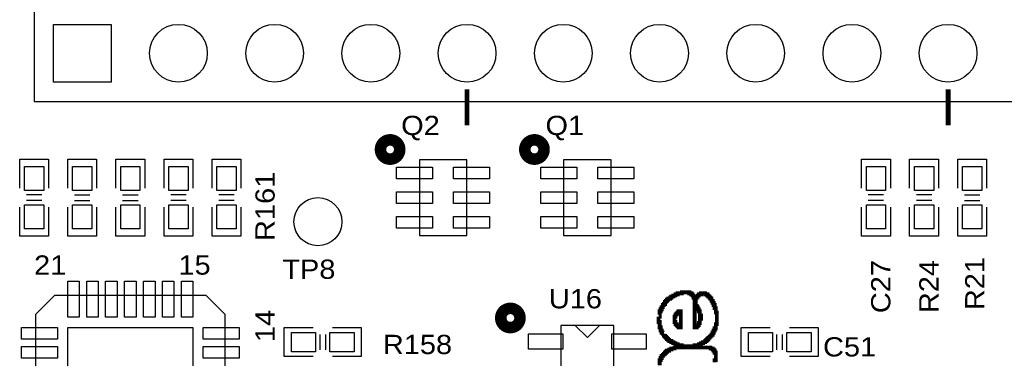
# Model space of a CAD drawing. Extents: x -14006 to 19506, y -9606 to 12409.
# Tile 7 of 29: x -9248 to -5154, y 6255 to 7662. Entities that reach past the tile are written whole.
import ezdxf

# ---------------------------------------------------------------- set-up
doc = ezdxf.new("R2010")
doc.units = 0
doc.layers.add('1', color=7, linetype='CONTINUOUS')

# ---------------------------------------------------------------- blocks, each defined once
blk = doc.blocks.new('FIGURE_CIRCLE')
blk.add_circle((0, 0), 0.5)
blk = doc.blocks.new('FIGURE_SQUARE')
blk.add_lwpolyline([(-0.5, -0.5), (-0.5, 0.5), (0.5, 0.5), (0.5, -0.5)], close=True)

msp = doc.modelspace()

# ---------------------------------------------------------------- linework, layer by layer
at = {"layer": '1'}
for points in [[(-8788, 7322.64), (12, 7322.64), (12, 8122.64), (-8788, 8122.64), (-9188, 8122.64), (-9188, 7322.64)], [(-7389.56, 6765.16), (-7389.56, 7080.12), (-7586.44, 7080.12), (-7586.44, 6765.16)], [(-6789.56, 6765.16), (-6789.56, 7080.12), (-6986.44, 7080.12), (-6986.44, 6765.16)], [(-9102.96, 5728.92), (-8473.04, 5728.92), (-8394.28, 5807.68), (-8394.28, 6437.6), (-8473.04, 6516.36), (-9102.96, 6516.36), (-9181.72, 6437.6), (-9181.72, 5807.68)], [(-6998.24, 6391.92), (-6998.24, 6053.36), (-6777.76, 6053.36), (-6777.76, 6391.92)]]:
    msp.add_lwpolyline(points, close=True, dxfattribs=at)
for points, const_width in [([(-7388, 7222.64), (-7388, 7372.64)], 20), ([(-5388, 7222.64), (-5388, 7372.64)], 20), ([(-6591.88, 6428.04), (-6587.48, 6428.04), (-6587.48, 6450.08), (-6583.04, 6450.08), (-6583.04, 6458.88), (-6578.64, 6458.88), (-6578.64, 6467.68), (-6574.24, 6467.68), (-6574.24, 6476.52), (-6569.84, 6476.52), (-6569.84, 6480.92), (-6565.44, 6480.92), (-6565.44, 6489.72), (-6561.04, 6489.72), (-6561.04, 6494.12), (-6556.6, 6494.12), (-6556.6, 6498.56), (-6552.2, 6498.56), (-6552.2, 6502.96), (-6543.4, 6502.96), (-6543.4, 6507.36), (-6539, 6507.36), (-6539, 6511.76), (-6530.16, 6511.76), (-6530.16, 6516.16), (-6521.36, 6516.16), (-6521.36, 6520.56), (-6512.56, 6520.56), (-6512.56, 6525), (-6494.92, 6525), (-6494.92, 6529.4), (-6464.08, 6529.4), (-6464.08, 6525), (-6455.28, 6525), (-6455.28, 6520.56), (-6450.84, 6520.56), (-6450.84, 6516.16), (-6446.44, 6516.16), (-6446.44, 6507.36), (-6442.04, 6507.36), (-6442.04, 6498.56), (-6437.64, 6498.56), (-6437.64, 6507.36), (-6433.24, 6507.36), (-6433.24, 6511.76), (-6428.8, 6511.76), (-6428.8, 6516.16), (-6424.4, 6516.16), (-6424.4, 6520.56), (-6415.6, 6520.56), (-6415.6, 6525), (-6397.96, 6525), (-6397.96, 6520.56), (-6389.16, 6520.56), (-6389.16, 6516.16), (-6384.76, 6516.16), (-6384.76, 6511.76), (-6380.36, 6511.76), (-6380.36, 6507.36), (-6375.92, 6507.36), (-6375.92, 6502.96), (-6371.52, 6502.96), (-6371.52, 6494.12), (-6367.12, 6494.12), (-6367.12, 6485.32), (-6362.72, 6485.32), (-6362.72, 6476.52), (-6358.32, 6476.52), (-6358.32, 6463.28), (-6353.92, 6463.28), (-6353.92, 6445.68), (-6349.48, 6445.68), (-6349.48, 6397.2), (-6353.92, 6397.2), (-6353.92, 6379.56), (-6358.32, 6379.56), (-6358.32, 6370.76), (-6362.72, 6370.76), (-6362.72, 6361.92), (-6367.12, 6361.92), (-6367.12, 6353.12), (-6371.52, 6353.12), (-6371.52, 6348.72), (-6375.92, 6348.72), (-6375.92, 6344.32), (-6380.36, 6344.32), (-6380.36, 6339.92), (-6384.76, 6339.92), (-6384.76, 6335.48), (-6389.16, 6335.48), (-6389.16, 6331.08), (-6393.56, 6331.08), (-6393.56, 6326.68), (-6397.96, 6326.68), (-6397.96, 6322.28), (-6406.8, 6322.28), (-6406.8, 6317.88), (-6415.6, 6317.88), (-6415.6, 6313.48), (-6424.4, 6313.48), (-6424.4, 6309.04), (-6442.04, 6309.04), (-6442.04, 6304.64), (-6494.92, 6304.64), (-6494.92, 6309.04), (-6512.56, 6309.04), (-6512.56, 6313.48), (-6521.36, 6313.48), (-6521.36, 6317.88), (-6530.16, 6317.88), (-6530.16, 6322.28), (-6539, 6322.28), (-6539, 6326.68), (-6547.8, 6326.68), (-6547.8, 6331.08), (-6552.2, 6331.08), (-6552.2, 6335.48), (-6556.6, 6335.48), (-6556.6, 6339.92), (-6561.04, 6339.92), (-6561.04, 6344.32), (-6565.44, 6344.32), (-6565.44, 6348.72), (-6569.84, 6348.72), (-6569.84, 6357.52)], 16), ([(-6569.84, 6357.52), (-6574.24, 6357.52), (-6574.24, 6361.92), (-6578.64, 6361.92), (-6578.64, 6370.76), (-6583.04, 6370.76), (-6583.04, 6383.96), (-6587.48, 6383.96), (-6587.48, 6406), (-6591.88, 6406), (-6591.88, 6428.04)], 16), ([(-6587.48, 6225.32), (-6587.48, 6247.36), (-6583.04, 6247.36), (-6583.04, 6256.16), (-6578.64, 6256.16), (-6578.64, 6265), (-6574.24, 6265), (-6574.24, 6269.4), (-6569.84, 6269.4), (-6569.84, 6273.8), (-6565.44, 6273.8), (-6565.44, 6278.2), (-6561.04, 6278.2), (-6561.04, 6282.6), (-6556.6, 6282.6), (-6556.6, 6287), (-6547.8, 6287), (-6547.8, 6291.44), (-6539, 6291.44), (-6539, 6295.84), (-6525.76, 6295.84), (-6525.76, 6300.24), (-6375.92, 6300.24), (-6375.92, 6295.84), (-6367.12, 6295.84), (-6367.12, 6291.44), (-6362.72, 6291.44), (-6362.72, 6287), (-6358.32, 6287), (-6358.32, 6278.2), (-6353.92, 6278.2), (-6353.92, 6247.36), (-6358.32, 6247.36), (-6358.32, 6238.56)], 16)]:
    msp.add_lwpolyline(points, dxfattribs=dict(at, const_width=const_width))
at = {"layer": '1', "const_width": 48}
for points in [[(-7667.96, 7122.64, 1), (-7748.04, 7122.64, 1)], [(-7067.96, 7122.64, 1), (-7148.04, 7122.64, 1)], [(-7168, 6422.64, 1), (-7248, 6422.64, 1)]]:
    msp.add_lwpolyline(points, format="xyb", close=True, dxfattribs=at)
at = {"layer": '1'}
for points in [[(-9248, 6962.64), (-9248, 7082.64), (-9128, 7082.64)], [(-9128, 7082.64), (-9128, 6962.64)], [(-9048, 6962.64), (-9048, 7082.64), (-8928, 7082.64), (-8928, 6962.64)], [(-8848, 6962.64), (-8848, 7082.64), (-8728, 7082.64), (-8728, 6962.64)], [(-8648, 6962.64), (-8648, 7082.64), (-8528, 7082.64)], [(-8528, 7082.64), (-8528, 6962.64)], [(-8448, 6962.64), (-8448, 7082.64), (-8328, 7082.64)], [(-8328, 7082.64), (-8328, 6962.64)], [(-5748, 6962.64), (-5748, 7082.64), (-5628, 7082.64)], [(-5628, 7082.64), (-5628, 6962.64)], [(-5548, 6962.64), (-5548, 7082.64), (-5428, 7082.64)], [(-5428, 7082.64), (-5428, 6962.64)], [(-5348, 6962.64), (-5348, 7082.64), (-5228, 7082.64), (-5228, 6962.64)], [(-9156, 6934.64), (-9220, 6934.64)], [(-9020, 6934.64), (-8956, 6934.64)], [(-8820, 6934.64), (-8756, 6934.64)], [(-8556, 6934.64), (-8620, 6934.64)], [(-8356, 6934.64), (-8420, 6934.64)], [(-5656, 6934.64), (-5720, 6934.64)], [(-5456, 6934.64), (-5520, 6934.64)], [(-5320, 6934.64), (-5256, 6934.64)], [(-9128, 6882.64), (-9128, 6762.64), (-9248, 6762.64), (-9248, 6882.64)], [(-9156, 6910.64), (-9220, 6910.64)], [(-8928, 6882.64), (-8928, 6762.64), (-9048, 6762.64)], [(-9048, 6762.64), (-9048, 6882.64)], [(-9020, 6910.64), (-8956, 6910.64)], [(-8728, 6882.64), (-8728, 6762.64), (-8848, 6762.64)], [(-8848, 6762.64), (-8848, 6882.64)], [(-8820, 6910.64), (-8756, 6910.64)], [(-8528, 6882.64), (-8528, 6762.64), (-8648, 6762.64), (-8648, 6882.64)], [(-8556, 6910.64), (-8620, 6910.64)], [(-8328, 6882.64), (-8328, 6762.64), (-8448, 6762.64), (-8448, 6882.64)], [(-8356, 6910.64), (-8420, 6910.64)], [(-5628, 6882.64), (-5628, 6762.64), (-5748, 6762.64), (-5748, 6882.64)], [(-5656, 6910.64), (-5720, 6910.64)], [(-5428, 6882.64), (-5428, 6762.64), (-5548, 6762.64), (-5548, 6882.64)], [(-5456, 6910.64), (-5520, 6910.64)], [(-5228, 6882.64), (-5228, 6762.64), (-5348, 6762.64)], [(-5348, 6762.64), (-5348, 6882.64)], [(-5320, 6910.64), (-5256, 6910.64)], [(-6938, 6391.92), (-6888, 6341.92), (-6838, 6391.92)], [(-8028, 6262.64), (-8148, 6262.64), (-8148, 6382.64)], [(-8148, 6382.64), (-8028, 6382.64)], [(-8000, 6354.64), (-8000, 6290.64)], [(-7976, 6354.64), (-7976, 6290.64)], [(-7948, 6382.64), (-7828, 6382.64), (-7828, 6262.64), (-7948, 6262.64)], [(-6128, 6262.64), (-6248, 6262.64), (-6248, 6382.64), (-6128, 6382.64)], [(-6100, 6290.64), (-6100, 6354.64)], [(-6076, 6290.64), (-6076, 6354.64)], [(-6048, 6382.64), (-5928, 6382.64), (-5928, 6262.64)], [(-5928, 6262.64), (-6048, 6262.64)]]:
    msp.add_lwpolyline(points, dxfattribs=at)
at = {"layer": '1', "const_width": 16}
for points in [[(-6442.04, 6485.32), (-6442.04, 6383.96), (-6433.24, 6383.96), (-6433.24, 6388.36), (-6428.8, 6388.36), (-6428.8, 6392.8), (-6424.4, 6392.8), (-6424.4, 6401.6), (-6420, 6401.6), (-6420, 6419.24), (-6415.6, 6419.24), (-6415.6, 6432.44), (-6420, 6432.44), (-6420, 6450.08), (-6424.4, 6450.08), (-6424.4, 6458.88), (-6428.8, 6458.88), (-6428.8, 6467.68), (-6433.24, 6467.68), (-6433.24, 6472.12), (-6437.64, 6472.12), (-6437.64, 6485.32)], [(-6525.76, 6428.04), (-6525.76, 6406), (-6521.36, 6406), (-6521.36, 6397.2), (-6516.96, 6397.2), (-6516.96, 6392.8), (-6512.56, 6392.8), (-6512.56, 6388.36), (-6508.16, 6388.36), (-6508.16, 6383.96), (-6499.32, 6383.96), (-6499.32, 6450.08), (-6508.16, 6450.08), (-6508.16, 6445.68), (-6512.56, 6445.68), (-6512.56, 6441.24), (-6516.96, 6441.24), (-6516.96, 6436.84), (-6521.36, 6436.84), (-6521.36, 6428.04)]]:
    msp.add_lwpolyline(points, close=True, dxfattribs=at)

# ---------------------------------------------------------------- block references
at = {"layer": '1'}
for name, p, xscale, yscale in [('FIGURE_SQUARE', (-8988, 7522.64), 240, 240), ('FIGURE_CIRCLE', (-8588, 7522.64), 240, 240), ('FIGURE_CIRCLE', (-8188, 7522.64), 240, 240), ('FIGURE_CIRCLE', (-7788, 7522.64), 240, 240), ('FIGURE_CIRCLE', (-7388, 7522.64), 240, 240), ('FIGURE_CIRCLE', (-6988, 7522.64), 240, 240), ('FIGURE_CIRCLE', (-6588, 7522.64), 240, 240), ('FIGURE_CIRCLE', (-6188, 7522.64), 240, 240), ('FIGURE_CIRCLE', (-5788, 7522.64), 240, 240), ('FIGURE_CIRCLE', (-5388, 7522.64), 240, 240), ('FIGURE_SQUARE', (-9188, 7002.64), 80, 100), ('FIGURE_SQUARE', (-8988, 7002.64), 80, 100), ('FIGURE_SQUARE', (-8788, 7002.64), 80, 100), ('FIGURE_SQUARE', (-8588, 7002.64), 80, 100), ('FIGURE_SQUARE', (-8388, 7002.64), 80, 100), ('FIGURE_SQUARE', (-7606.12, 7025), 149.6, 48), ('FIGURE_SQUARE', (-7369.88, 7025), 149.6, 48), ('FIGURE_SQUARE', (-7006.12, 7025), 149.6, 48), ('FIGURE_SQUARE', (-6769.88, 7025), 149.6, 48), ('FIGURE_SQUARE', (-5688, 7002.64), 80, 100), ('FIGURE_SQUARE', (-5488, 7002.64), 80, 100), ('FIGURE_SQUARE', (-5288, 7002.64), 80, 100), ('FIGURE_CIRCLE', (-8008, 6822.64), 200, 200), ('FIGURE_SQUARE', (-7606.12, 6922.64), 149.6, 48), ('FIGURE_SQUARE', (-7369.88, 6922.64), 149.6, 48), ('FIGURE_SQUARE', (-7006.12, 6922.64), 149.6, 48), ('FIGURE_SQUARE', (-6769.88, 6922.64), 149.6, 48), ('FIGURE_SQUARE', (-9188, 6842.64), 80, 100), ('FIGURE_SQUARE', (-8988, 6842.64), 80, 100), ('FIGURE_SQUARE', (-8788, 6842.64), 80, 100), ('FIGURE_SQUARE', (-8588, 6842.64), 80, 100), ('FIGURE_SQUARE', (-8388, 6842.64), 80, 100), ('FIGURE_SQUARE', (-5688, 6842.64), 80, 100), ('FIGURE_SQUARE', (-5488, 6842.64), 80, 100), ('FIGURE_SQUARE', (-5288, 6842.64), 80, 100), ('FIGURE_SQUARE', (-7606.12, 6820.28), 149.6, 48), ('FIGURE_SQUARE', (-7369.88, 6820.28), 149.6, 48), ('FIGURE_SQUARE', (-7006.12, 6820.28), 149.6, 48), ('FIGURE_SQUARE', (-6769.88, 6820.28), 149.6, 48), ('FIGURE_SQUARE', (-9024.24, 6500.6), 48, 149.6), ('FIGURE_SQUARE', (-8945.48, 6500.6), 48, 149.6), ('FIGURE_SQUARE', (-8866.76, 6500.6), 48, 149.6), ('FIGURE_SQUARE', (-8788, 6500.6), 48, 149.6), ('FIGURE_SQUARE', (-8709.24, 6500.6), 48, 149.6), ('FIGURE_SQUARE', (-8630.52, 6500.6), 48, 149.6), ('FIGURE_SQUARE', (-8551.76, 6500.6), 48, 149.6), ('FIGURE_SQUARE', (-9165.96, 6358.88), 149.6, 48), ('FIGURE_SQUARE', (-8788, 6122.64), 520, 520), ('FIGURE_SQUARE', (-8410.04, 6358.88), 149.6, 48), ('FIGURE_SQUARE', (-8068, 6322.64), 100, 80), ('FIGURE_SQUARE', (-7908, 6322.64), 100, 80), ('FIGURE_SQUARE', (-7061.24, 6325), 141.72, 63), ('FIGURE_SQUARE', (-6714.76, 6325), 141.72, 63), ('FIGURE_SQUARE', (-6168, 6322.64), 100, 80), ('FIGURE_SQUARE', (-6008, 6322.64), 100, 80), ('FIGURE_SQUARE', (-9165.96, 6280.12), 149.6, 48), ('FIGURE_SQUARE', (-8410.04, 6280.12), 149.6, 48)]:
    msp.add_blockref(name, p, dxfattribs=dict(at, xscale=xscale, yscale=yscale))

# ---------------------------------------------------------------- texts
at = {"layer": '1', "width": 1.125}
for s, p in [('Q2', (-7662, 7182.64)), ('Q1', (-7062, 7182.64)), ('21', (-9188, 6602.64)), ('15', (-8588, 6602.64)), ('TP8', (-8156, 6585.28)), ('U16', (-7048, 6462.64)), ('R158', (-7738, 6272.64)), ('C51', (-5908, 6262.64))]:
    msp.add_text(s, height=80, dxfattribs=at).set_placement(p)
for s, p in [('R161', (-8188, 6742.64)), ('C27', (-5628, 6442.64)), ('R24', (-5428, 6442.64)), ('R21', (-5237.16, 6455.24)), ('14', (-8188, 6322.64))]:
    msp.add_text(s, height=80, rotation=90, dxfattribs=at).set_placement(p)

doc.saveas('drawing.dxf')
